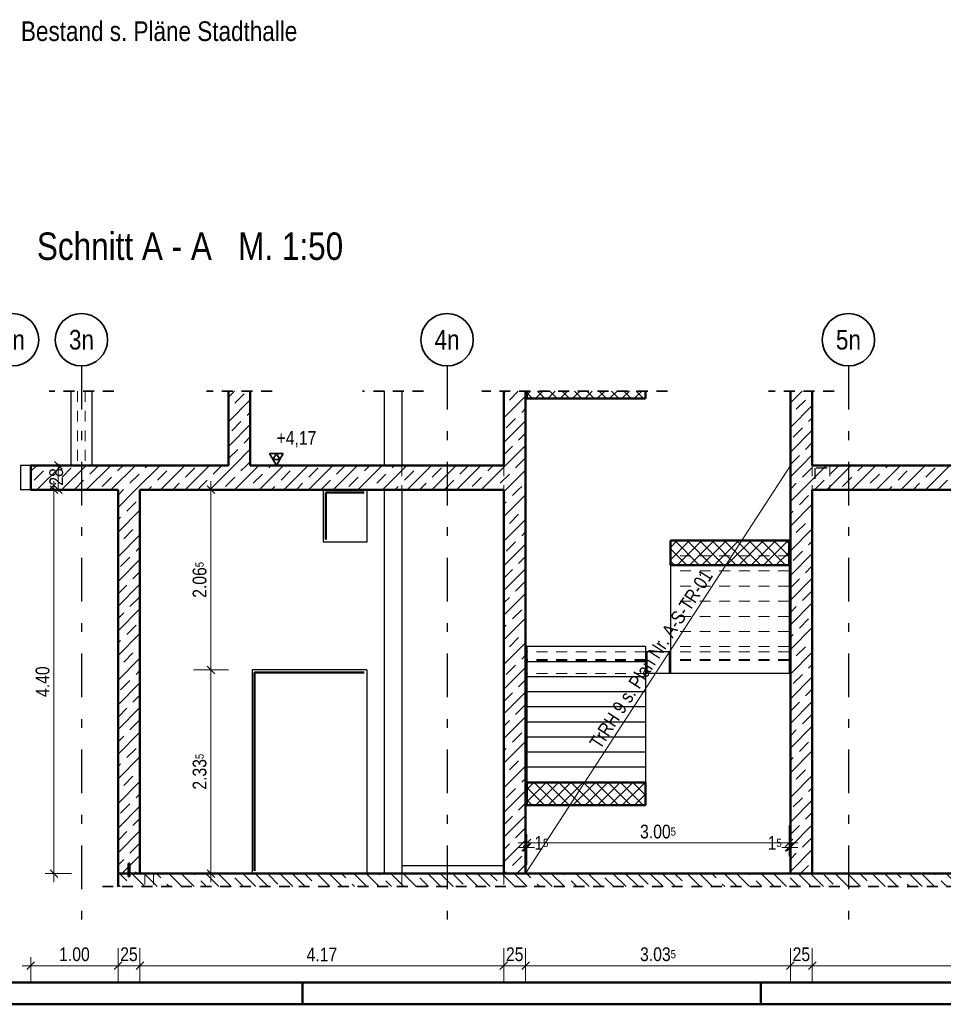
# Model space of a CAD drawing. Header units: millimetres. Extents: x 0 to 102, y -15 to 47.
# Tile 3 of 103: x 7 to 18, y 0 to 11. Entities that reach past the tile are written whole.
import ezdxf
from ezdxf.enums import TextEntityAlignment as Align

# ---------------------------------------------------------------- set-up
doc = ezdxf.new("R2010")
doc.units = ezdxf.units.MM
doc.linetypes.add('DASHDOTX2', pattern=[2, 1, -0.5, 0, -0.5])
doc.linetypes.add('HIDDEN', pattern=[0.375, 0.25, -0.125])
doc.layers.add('Achsen', color=7, linetype='Continuous', lineweight=20)
doc.layers.add('Schraffuren', color=7, linetype='Continuous', lineweight=20)
doc.styles.add('Arial Narrow', font='ARIALN.TTF')
doc.dimstyles.new('Arch_Strakon_dimstyle', dxfattribs={"dimtxt": 15.75, "dimasz": 1, "dimexe": 1.25, "dimexo": 0.0625, "dimgap": 1, "dimtad": 0, "dimzin": 12, "dimdsep": 46, "dimtxsty": 'Arial Narrow', "dimblk": 'Arrowhead_Tick', "dimsah": 1, "dimcen": 0, "dimse1": 1, "dimse2": 1, "dimclrd": 6, "dimclrt": 2, "dimazin": 0, "dimtfac": 1, "dimtdec": 4, "dimtmove": 0, "dimatfit": 3, "dimldrblk": 'NONE', "dimfxl": 1, "dimtvp": 1, "dimtolj": 1, "dimtzin": 0, "dimlwd": 13, "dimarcsym": 2})
pattern_1 = [(45, (0, 0), (-0.1414214, 0.1414214), [0.15, -0.1]), (45, (-0.07071, 0.07071), (-0.1414214, 0.1414214), [])]
pattern_2 = [(45, (0, 0), (-0.0707107, 0.0707107), []), (135, (0, 0), (-0.0707107, -0.0707107), [])]

# ---------------------------------------------------------------- blocks, each defined once
blk = doc.blocks.new('Arrowhead_Tick')
at = {"color": 0, "linetype": 'Continuous', "lineweight": -2}
for p, q in [((0, 20), (0, -10)), ((-1, 0), (0, 0)), ((10, 0), (0, 0))]:
    blk.add_line(p, q, dxfattribs=at)
at = {"color": 2, "linetype": 'Continuous', "lineweight": 35}
blk.add_line((4.4, 4.4), (-4.4, -4.4), dxfattribs=at)
blk = doc.blocks.new('*D307')
at = {"layer": 'Achsen', "color": 6, "linetype": 'Continuous', "lineweight": 13}
blk.add_line((7.395, 0.442), (8.375, 0.442), dxfattribs=at)
at = {"layer": 'Defpoints', "color": 0}
for p in [(7.385, 5.9), (8.385, 5.9), (8.385, 0.442)]:
    blk.add_point(p, dxfattribs=at)
at = {"layer": 'Achsen', "color": 6, "lineweight": 13, "xscale": 0.01, "yscale": 0.01, "zscale": 0.01}
blk.add_blockref('Arrowhead_Tick', (8.385, 0.442), dxfattribs=at)
at = {"layer": 'Achsen', "color": 6, "lineweight": 13, "xscale": 0.01, "yscale": 0.01, "zscale": 0.01, "rotation": 180}
blk.add_blockref('Arrowhead_Tick', (7.385, 0.442), dxfattribs=at)
at = {"layer": 'Achsen', "color": 2, "lineweight": 35, "insert": (7.885, 0.573), "char_height": 0.1575, "attachment_point": 5, "style": 'Arial Narrow'}
blk.add_mtext('\\A1;1.00', dxfattribs=at)
blk = doc.blocks.new('_None')
blk = doc.blocks.new('*D308')
at = {"layer": 'Achsen', "color": 6, "linetype": 'Continuous', "lineweight": 13}
blk.add_line((8.395, 0.442), (8.625, 0.442), dxfattribs=at)
at = {"layer": 'Defpoints', "color": 0}
for p in [(8.385, 5.9), (8.635, 1.5), (8.635, 0.442)]:
    blk.add_point(p, dxfattribs=at)
at = {"layer": 'Achsen', "color": 6, "lineweight": 13, "xscale": 0.01, "yscale": 0.01, "zscale": 0.01}
blk.add_blockref('Arrowhead_Tick', (8.635, 0.442), dxfattribs=at)
at = {"layer": 'Achsen', "color": 6, "lineweight": 13, "xscale": 0.01, "yscale": 0.01, "zscale": 0.01, "rotation": 180}
blk.add_blockref('Arrowhead_Tick', (8.385, 0.442), dxfattribs=at)
at = {"layer": 'Achsen', "color": 2, "lineweight": 35, "insert": (8.51, 0.573), "char_height": 0.1575, "attachment_point": 5, "style": 'Arial Narrow'}
blk.add_mtext('\\A1;25', dxfattribs=at)
blk = doc.blocks.new('*D309')
at = {"layer": 'Achsen', "color": 6, "linetype": 'Continuous', "lineweight": 13}
blk.add_line((8.645, 0.442), (12.796, 0.442), dxfattribs=at)
at = {"layer": 'Defpoints', "color": 0}
for p in [(8.635, 1.5), (12.806, 1.5), (12.806, 0.442)]:
    blk.add_point(p, dxfattribs=at)
at = {"layer": 'Achsen', "color": 6, "lineweight": 13, "xscale": 0.01, "yscale": 0.01, "zscale": 0.01}
blk.add_blockref('Arrowhead_Tick', (12.806, 0.442), dxfattribs=at)
at = {"layer": 'Achsen', "color": 6, "lineweight": 13, "xscale": 0.01, "yscale": 0.01, "zscale": 0.01, "rotation": 180}
blk.add_blockref('Arrowhead_Tick', (8.635, 0.442), dxfattribs=at)
at = {"layer": 'Achsen', "color": 2, "lineweight": 35, "insert": (10.721, 0.571), "char_height": 0.1575, "attachment_point": 5, "style": 'Arial Narrow'}
blk.add_mtext('\\A1;4.17', dxfattribs=at)
blk = doc.blocks.new('*D310')
at = {"layer": 'Achsen', "color": 6, "linetype": 'Continuous', "lineweight": 13}
blk.add_line((12.816, 0.442), (13.046, 0.442), dxfattribs=at)
at = {"layer": 'Defpoints', "color": 0}
for p in [(12.806, 1.5), (13.056, 1.5), (13.056, 0.442)]:
    blk.add_point(p, dxfattribs=at)
at = {"layer": 'Achsen', "color": 6, "lineweight": 13, "xscale": 0.01, "yscale": 0.01, "zscale": 0.01}
blk.add_blockref('Arrowhead_Tick', (13.056, 0.442), dxfattribs=at)
at = {"layer": 'Achsen', "color": 6, "lineweight": 13, "xscale": 0.01, "yscale": 0.01, "zscale": 0.01, "rotation": 180}
blk.add_blockref('Arrowhead_Tick', (12.806, 0.442), dxfattribs=at)
at = {"layer": 'Achsen', "color": 2, "lineweight": 35, "insert": (12.931, 0.573), "char_height": 0.1575, "attachment_point": 5, "style": 'Arial Narrow'}
blk.add_mtext('\\A1;25', dxfattribs=at)
blk = doc.blocks.new('*D311')
at = {"layer": 'Achsen', "color": 6, "linetype": 'Continuous', "lineweight": 13}
blk.add_line((13.066, 0.442), (16.081, 0.442), dxfattribs=at)
at = {"layer": 'Defpoints', "color": 0}
for p in [(13.056, 1.5), (16.091, 1.5), (16.091, 0.442)]:
    blk.add_point(p, dxfattribs=at)
at = {"layer": 'Achsen', "color": 6, "lineweight": 13, "xscale": 0.01, "yscale": 0.01, "zscale": 0.01}
blk.add_blockref('Arrowhead_Tick', (16.091, 0.442), dxfattribs=at)
at = {"layer": 'Achsen', "color": 6, "lineweight": 13, "xscale": 0.01, "yscale": 0.01, "zscale": 0.01, "rotation": 180}
blk.add_blockref('Arrowhead_Tick', (13.056, 0.442), dxfattribs=at)
at = {"layer": 'Achsen', "color": 2, "lineweight": 35, "insert": (14.573, 0.573), "char_height": 0.1575, "attachment_point": 5, "style": 'Arial Narrow'}
blk.add_mtext('\\A1;3.03{\\A1;\\H.6x;\\S5;}', dxfattribs=at)
blk = doc.blocks.new('*D312')
at = {"layer": 'Achsen', "color": 6, "linetype": 'Continuous', "lineweight": 13}
blk.add_line((16.101, 0.442), (16.331, 0.442), dxfattribs=at)
at = {"layer": 'Defpoints', "color": 0}
for p in [(16.091, 1.5), (16.341, 1.5), (16.341, 0.442)]:
    blk.add_point(p, dxfattribs=at)
at = {"layer": 'Achsen', "color": 6, "lineweight": 13, "xscale": 0.01, "yscale": 0.01, "zscale": 0.01}
blk.add_blockref('Arrowhead_Tick', (16.341, 0.442), dxfattribs=at)
at = {"layer": 'Achsen', "color": 6, "lineweight": 13, "xscale": 0.01, "yscale": 0.01, "zscale": 0.01, "rotation": 180}
blk.add_blockref('Arrowhead_Tick', (16.091, 0.442), dxfattribs=at)
at = {"layer": 'Achsen', "color": 2, "lineweight": 35, "insert": (16.216, 0.573), "char_height": 0.1575, "attachment_point": 5, "style": 'Arial Narrow'}
blk.add_mtext('\\A1;25', dxfattribs=at)
blk = doc.blocks.new('*D313')
at = {"layer": 'Achsen', "color": 6, "linetype": 'Continuous', "lineweight": 13}
blk.add_line((16.351, 0.442), (20.331, 0.442), dxfattribs=at)
at = {"layer": 'Defpoints', "color": 0}
for p in [(16.341, 1.5), (20.341, 1.5), (20.341, 0.442)]:
    blk.add_point(p, dxfattribs=at)
at = {"layer": 'Achsen', "color": 6, "lineweight": 13, "xscale": 0.01, "yscale": 0.01, "zscale": 0.01}
blk.add_blockref('Arrowhead_Tick', (20.341, 0.442), dxfattribs=at)
at = {"layer": 'Achsen', "color": 6, "lineweight": 13, "xscale": 0.01, "yscale": 0.01, "zscale": 0.01, "rotation": 180}
blk.add_blockref('Arrowhead_Tick', (16.341, 0.442), dxfattribs=at)
at = {"layer": 'Achsen', "color": 2, "lineweight": 35, "insert": (18.341, 0.573), "char_height": 0.1575, "attachment_point": 5, "style": 'Arial Narrow'}
blk.add_mtext('\\A1;4.00', dxfattribs=at)
blk = doc.blocks.new('*D361')
at = {"layer": 'Achsen', "color": 6, "linetype": 'Continuous', "lineweight": 13}
blk.add_line((7.65, 1.51), (7.65, 5.89), dxfattribs=at)
at = {"layer": 'Defpoints', "color": 0}
for p in [(7.385, 5.9), (7.65, 5.9), (8.635, 1.5)]:
    blk.add_point(p, dxfattribs=at)
at = {"layer": 'Achsen', "color": 6, "lineweight": 13, "xscale": 0.01, "yscale": 0.01, "zscale": 0.01}
for p, rotation in [((7.65, 5.9), 90), ((7.65, 1.5), 270)]:
    blk.add_blockref('Arrowhead_Tick', p, dxfattribs=dict(at, rotation=rotation))
at = {"layer": 'Achsen', "color": 2, "lineweight": 35, "insert": (7.52, 3.7), "char_height": 0.1575, "attachment_point": 5, "rotation": 90, "style": 'Arial Narrow'}
blk.add_mtext('\\A1;4.40', dxfattribs=at)
blk = doc.blocks.new('*D362')
at = {"layer": 'Achsen', "color": 6, "linetype": 'Continuous', "lineweight": 13}
for p, q in [((7.7, 6.19), (7.7, 6.2)), ((7.7, 5.9), (7.7, 6.18)), ((7.7, 5.89), (7.7, 5.88))]:
    blk.add_line(p, q, dxfattribs=at)
at = {"layer": 'Defpoints', "color": 0}
for p in [(7.385, 6.18), (7.7, 6.18), (7.385, 5.9)]:
    blk.add_point(p, dxfattribs=at)
at = {"layer": 'Achsen', "color": 6, "lineweight": 13, "xscale": 0.01, "yscale": 0.01, "zscale": 0.01}
for p, rotation in [((7.7, 6.18), 270), ((7.7, 5.9), 90)]:
    blk.add_blockref('Arrowhead_Tick', p, dxfattribs=dict(at, rotation=rotation))
at = {"layer": 'Achsen', "color": 2, "lineweight": 35, "insert": (7.677, 6.048), "char_height": 0.1575, "attachment_point": 5, "rotation": 90, "style": 'Arial Narrow'}
blk.add_mtext('\\A1;28', dxfattribs=at)
blk = doc.blocks.new('*D363')
at = {"layer": 'Achsen', "color": 6, "linetype": 'Continuous', "lineweight": 13}
blk.add_line((9.45, 1.51), (9.45, 3.825), dxfattribs=at)
at = {"layer": 'Defpoints', "color": 0}
for p in [(9.45, 3.835), (9.921, 3.835), (9.921, 1.5)]:
    blk.add_point(p, dxfattribs=at)
at = {"layer": 'Achsen', "color": 6, "lineweight": 13, "xscale": 0.01, "yscale": 0.01, "zscale": 0.01}
for p, rotation in [((9.45, 3.835), 90), ((9.45, 1.5), 270)]:
    blk.add_blockref('Arrowhead_Tick', p, dxfattribs=dict(at, rotation=rotation))
at = {"layer": 'Achsen', "color": 2, "lineweight": 35, "insert": (9.32, 2.667), "char_height": 0.1575, "attachment_point": 5, "rotation": 90, "style": 'Arial Narrow'}
blk.add_mtext('\\A1;2.33{\\A1;\\H.6x;\\S5;}', dxfattribs=at)
blk = doc.blocks.new('*D364')
at = {"layer": 'Achsen', "color": 6, "linetype": 'Continuous', "lineweight": 13}
blk.add_line((9.45, 3.845), (9.45, 5.89), dxfattribs=at)
at = {"layer": 'Defpoints', "color": 0}
for p in [(8.635, 5.9), (9.45, 5.9), (9.921, 3.835)]:
    blk.add_point(p, dxfattribs=at)
at = {"layer": 'Achsen', "color": 6, "lineweight": 13, "xscale": 0.01, "yscale": 0.01, "zscale": 0.01}
for p, rotation in [((9.45, 5.9), 90), ((9.45, 3.835), 270)]:
    blk.add_blockref('Arrowhead_Tick', p, dxfattribs=dict(at, rotation=rotation))
at = {"layer": 'Achsen', "color": 2, "lineweight": 35, "insert": (9.32, 4.867), "char_height": 0.1575, "attachment_point": 5, "rotation": 90, "style": 'Arial Narrow'}
blk.add_mtext('\\A1;2.06{\\A1;\\H.6x;\\S5;}', dxfattribs=at)
blk = doc.blocks.new('*D432')
at = {"color": 6, "linetype": 'Continuous', "lineweight": 13}
for p, q in [((13.046, 1.8), (13.036, 1.8)), ((13.056, 1.8), (13.071, 1.8)), ((13.081, 1.8), (13.091, 1.8))]:
    blk.add_line(p, q, dxfattribs=at)
at = {"layer": 'Defpoints', "color": 0}
for p in [(13.071, 2.284), (13.071, 1.8), (13.056, 1.5)]:
    blk.add_point(p, dxfattribs=at)
at = {"color": 6, "lineweight": 13, "xscale": 0.01, "yscale": 0.01, "zscale": 0.01}
blk.add_blockref('Arrowhead_Tick', (13.056, 1.8), dxfattribs=at)
at = {"color": 6, "lineweight": 13, "xscale": 0.01, "yscale": 0.01, "zscale": 0.01, "rotation": 180}
blk.add_blockref('Arrowhead_Tick', (13.071, 1.8), dxfattribs=at)
at = {"color": 2, "lineweight": 35, "insert": (13.236, 1.85), "char_height": 0.1575, "attachment_point": 5, "style": 'Arial Narrow'}
blk.add_mtext('\\A1;1{\\A1;\\H.6x;\\S5;}', dxfattribs=at)
blk = doc.blocks.new('*D433')
at = {"color": 6, "linetype": 'Continuous', "lineweight": 13}
blk.add_line((13.081, 1.85), (16.066, 1.85), dxfattribs=at)
at = {"layer": 'Defpoints', "color": 0}
for p in [(16.076, 3.792), (13.071, 2.284), (16.076, 1.85)]:
    blk.add_point(p, dxfattribs=at)
at = {"color": 6, "lineweight": 13, "xscale": 0.01, "yscale": 0.01, "zscale": 0.01}
blk.add_blockref('Arrowhead_Tick', (16.076, 1.85), dxfattribs=at)
at = {"color": 6, "lineweight": 13, "xscale": 0.01, "yscale": 0.01, "zscale": 0.01, "rotation": 180}
blk.add_blockref('Arrowhead_Tick', (13.071, 1.85), dxfattribs=at)
at = {"color": 2, "lineweight": 35, "insert": (14.573, 1.98), "char_height": 0.1575, "attachment_point": 5, "style": 'Arial Narrow'}
blk.add_mtext('\\A1;3.00{\\A1;\\H.6x;\\S5;}', dxfattribs=at)
blk = doc.blocks.new('*D434')
at = {"color": 6, "linetype": 'Continuous', "lineweight": 13}
for p, q in [((16.066, 1.8), (16.056, 1.8)), ((16.076, 1.8), (16.091, 1.8)), ((16.101, 1.8), (16.111, 1.8))]:
    blk.add_line(p, q, dxfattribs=at)
at = {"layer": 'Defpoints', "color": 0}
for p in [(16.076, 3.792), (16.091, 1.8), (16.091, 1.5)]:
    blk.add_point(p, dxfattribs=at)
at = {"color": 6, "lineweight": 13, "xscale": 0.01, "yscale": 0.01, "zscale": 0.01}
blk.add_blockref('Arrowhead_Tick', (16.076, 1.8), dxfattribs=at)
at = {"color": 6, "lineweight": 13, "xscale": 0.01, "yscale": 0.01, "zscale": 0.01, "rotation": 180}
blk.add_blockref('Arrowhead_Tick', (16.091, 1.8), dxfattribs=at)
at = {"color": 2, "lineweight": 35, "insert": (15.91, 1.85), "char_height": 0.1575, "attachment_point": 5, "style": 'Arial Narrow'}
blk.add_mtext('\\A1;1{\\A1;\\H.6x;\\S5;}', dxfattribs=at)

msp = doc.modelspace()

# ---------------------------------------------------------------- hatches: boundary and pattern name
at = {"lineweight": 13}
h = msp.add_hatch(dxfattribs=at)
h.set_pattern_fill('wuB', color=6, scale=0.01, angle=135, style=0, pattern_type=2)
h.set_pattern_definition([(135, (0, 0), (-0.212132, -0.212132), []), (135, (-0.0707, -0.0707), (-0.212132, -0.212132), []), (135, (-0.14142, -0.14142), (-0.212132, -0.212132), [0.15, -0.1])])
h.paths.add_polyline_path([(8.3852865, 1.3498162), (26.0802999, 1.3498162), (26.0802865, 1.4998173), (8.3852865, 1.4998162)])
at = {"layer": 'Schraffuren', "lineweight": 13}
h = msp.add_hatch(dxfattribs=at)
h.set_pattern_fill('bB', color=6, scale=0.01, angle=45, style=0, pattern_type=2)
h.set_pattern_definition(pattern_1)
h.paths.add_polyline_path([(9.6502992, 6.1798234), (9.9002992, 6.1798234), (9.9002992, 7.0322121), (9.6502992, 7.0322121)])
h = msp.add_hatch(dxfattribs=at)
h.set_pattern_fill('bB', color=6, scale=0.01, angle=45, style=0, pattern_type=2)
h.set_pattern_definition(pattern_1)
h.paths.add_polyline_path([(12.8057068, 6.1798234), (13.0557068, 6.1798234), (13.0557068, 7.0322121), (12.8057068, 7.0322121)])
h = msp.add_hatch(dxfattribs=at)
h.set_pattern_fill('FT', color=6, scale=0.01, angle=45, style=0, pattern_type=2)
h.set_pattern_definition(pattern_2)
h.paths.add_polyline_path([(13.0707068, 6.9461495), (14.4307068, 6.9461495), (14.4307068, 7.0322121), (13.0707068, 7.0322121)])
h = msp.add_hatch(dxfattribs=at)
h.set_pattern_fill('bB', color=6, scale=0.01, angle=45, style=0, pattern_type=2)
h.set_pattern_definition(pattern_1)
h.paths.add_polyline_path([(16.0907068, 6.1798234), (16.3407068, 6.1798234), (16.3407068, 7.0322121), (16.0907068, 7.0322121)])
h = msp.add_hatch(dxfattribs=at)
h.set_pattern_fill('bB', color=6, scale=0.01, angle=45, style=0, pattern_type=2)
h.set_pattern_definition(pattern_1)
h.paths.add_polyline_path([(7.3852992, 5.8998234), (13.0557068, 5.8998234), (13.0557068, 6.1798234), (7.3852992, 6.1798234)])
h = msp.add_hatch(dxfattribs=at)
h.set_pattern_fill('bB', color=6, scale=0.01, angle=45, style=0, pattern_type=2)
h.set_pattern_definition(pattern_1)
h.paths.add_polyline_path([(16.0907068, 5.8998234), (25.8302999, 5.8998234), (25.8302999, 6.1798234), (16.0907068, 6.1798234)])
h = msp.add_hatch(dxfattribs=at)
h.set_pattern_fill('bB', color=6, scale=0.01, angle=45, style=0, pattern_type=2)
h.set_pattern_definition(pattern_1)
h.paths.add_polyline_path([(8.3852999, 1.4998173), (8.6352999, 1.4998173), (8.6352999, 5.8998234), (8.3852999, 5.8998234)])
h = msp.add_hatch(dxfattribs=at)
h.set_pattern_fill('bB', color=6, scale=0.01, angle=45, style=0, pattern_type=2)
h.set_pattern_definition(pattern_1)
h.paths.add_polyline_path([(13.0556562, 1.4998173), (13.0556562, 5.8998234), (12.8056562, 5.8998234), (12.8056562, 1.4998173)])
h = msp.add_hatch(dxfattribs=at)
h.set_pattern_fill('bB', color=6, scale=0.01, angle=45, style=0, pattern_type=2)
h.set_pattern_definition(pattern_1)
h.paths.add_polyline_path([(16.3406562, 1.4998173), (16.3406562, 5.8998234), (16.0906562, 5.8998234), (16.0906562, 1.4998173)])
h = msp.add_hatch(dxfattribs=at)
h.set_pattern_fill('FT', color=6, scale=0.01, angle=45, style=0, pattern_type=2)
h.set_pattern_definition(pattern_2)
h.paths.add_polyline_path([(16.0757068, 5.0357463), (16.0757068, 5.3176695), (14.7157068, 5.3176695), (14.7157068, 5.0357463)])
h = msp.add_hatch(dxfattribs=at)
h.set_pattern_fill('FT', color=6, scale=0.01, angle=45, style=0, pattern_type=2)
h.set_pattern_definition(pattern_2)
h.paths.add_polyline_path([(13.0706562, 2.2844381), (14.4306562, 2.2844381), (14.4306562, 2.5448173), (13.0706562, 2.5448173)])
at = {"layer": 'Schraffuren', "lineweight": 13, "true_color": 0xff0000}
msp.add_hatch(color=1, dxfattribs=at).paths.add_polyline_path([(8.5052999, 1.4648162), (8.5152999, 1.4648162), (8.5152999, 1.6148162), (8.5052999, 1.6148162)])

# ---------------------------------------------------------------- linework, layer by layer
at = {"color": 2, "linetype": 'HIDDEN', "lineweight": 35, "ltscale": 0.5}
for p, q in [((8.3352992, 7.0322121), (7.5952992, 7.0322121)), ((10.1502992, 7.0322121), (9.4002992, 7.0322121)), ((11.8856547, 7.0322121), (11.1856547, 7.0322121)), ((14.6807068, 7.0322121), (12.5557068, 7.0322121)), ((16.5907068, 7.0322121), (15.8407068, 7.0322121)), ((26.3302865, 1.3498162), (8.1352865, 1.3498162))]:
    msp.add_line(p, q, dxfattribs=at)
at = {"color": 6, "linetype": 'HIDDEN', "lineweight": 13, "ltscale": 0.5}
for p, q in [((7.9212338, 7.0322121), (7.9212338, 6.1798162)), ((8.0093645, 7.0322121), (8.0093645, 6.1798162)), ((7.3855831, 6.1798162), (7.3855831, 5.8998171)), ((11.6356547, 6.1798234), (11.6356547, 5.8998234)), ((12.8057068, 6.1798234), (12.8057068, 5.8998234)), ((16.3407068, 6.1798234), (16.3407068, 5.8998234)), ((16.5406562, 6.1798162), (16.5406562, 5.8998234)), ((16.0757068, 5.1439772), (14.7157068, 5.1439772)), ((16.0757068, 4.9702849), (14.7157068, 4.9702849)), ((16.0757068, 4.7965926), (14.7157068, 4.7965926)), ((16.0757068, 4.6229003), (14.7157068, 4.6229003)), ((16.0757068, 4.449208), (14.7157068, 4.449208)), ((16.0757068, 4.2755157), (14.7157068, 4.2755157)), ((16.0757068, 4.1018173), (14.7157068, 4.1018173)), ((14.4307068, 4.0418497), (13.0707068, 4.0418497)), ((14.4306562, 3.9538173), (13.0707068, 3.9538173)), ((16.0757068, 4.0418497), (14.7157068, 4.0418497)), ((16.0757068, 3.9538173), (14.7157068, 3.9538173)), ((14.4307068, 3.9418497), (13.0707068, 3.9418497)), ((16.0757068, 3.9418497), (14.7157068, 3.9418497)), ((14.4306562, 3.7918173), (13.0707068, 3.7918173)), ((8.6918376, 1.4998162), (8.6918376, 1.3498162)), ((8.7918376, 1.4998162), (8.7918376, 1.3498162)), ((11.6356547, 1.4998173), (11.6356547, 1.3498162)), ((12.8057068, 1.4998173), (12.8057068, 1.3498162))]:
    msp.add_line(p, q, dxfattribs=at)
at = {"color": 4, "linetype": 'Continuous', "lineweight": 50}
for p, q in [((9.6502992, 7.0322121), (9.6502992, 6.1798234)), ((9.9002992, 7.0322121), (9.9002992, 6.1798234)), ((12.8057068, 7.0322121), (12.8057068, 6.1798234)), ((13.0557068, 7.0322121), (13.0557068, 6.1798234)), ((13.0707068, 7.0322121), (13.0707068, 6.9461495)), ((14.4307068, 7.0322121), (14.4307068, 6.9461495)), ((16.0907068, 7.0322121), (16.0907068, 6.1798234)), ((16.3407068, 7.0322121), (16.3407068, 6.1798234)), ((14.4307068, 6.9461495), (13.0707068, 6.9461495)), ((7.3852992, 6.1798234), (7.3852992, 5.8998234)), ((9.6502992, 6.1798162), (7.3852992, 6.1798162)), ((12.8057068, 6.1798162), (9.9002992, 6.1798162)), ((13.0557068, 6.1798234), (13.0557068, 5.8998234)), ((16.0907068, 6.1798234), (16.0907068, 5.8998234)), ((21.8906701, 6.1798162), (16.3407068, 6.1798162)), ((8.3852999, 5.8998162), (7.3852992, 5.8998162)), ((8.3852999, 5.8998234), (8.3852999, 1.4998173)), ((8.6352999, 5.8998234), (8.6352999, 1.4998173)), ((12.8056562, 5.8998162), (8.6352999, 5.8998162)), ((12.8057068, 5.8998234), (12.8057068, 1.4998173)), ((13.0557068, 5.8998234), (13.0557068, 1.4998173)), ((16.0907068, 5.8998234), (16.0907068, 1.4998173)), ((20.3406689, 5.8998162), (16.3406562, 5.8998162)), ((16.3407068, 5.8998234), (16.3407068, 1.4998173)), ((16.0757068, 5.3176695), (14.7157068, 5.3176695)), ((14.7157068, 5.3176695), (14.7157068, 5.0357463)), ((16.0757068, 5.3176695), (16.0757068, 5.0357463)), ((16.0757068, 5.0357463), (14.7157068, 5.0357463)), ((14.4306562, 2.5448173), (13.0706562, 2.5448173)), ((13.0707068, 2.5448173), (13.0707068, 2.2844381)), ((14.4307068, 2.5448173), (14.4307068, 2.2844381)), ((14.4306562, 2.2844381), (13.0706562, 2.2844381)), ((8.5152999, 1.6148162), (8.5052999, 1.6148162)), ((8.5052999, 1.6148162), (8.5052999, 1.4648162)), ((8.5152999, 1.6148162), (8.5152999, 1.4648162)), ((25.8302999, 1.4998162), (8.3852865, 1.4998162)), ((8.3852999, 1.4998173), (8.3852999, 1.3498162)), ((8.5152999, 1.4648162), (8.5052999, 1.4648162)), ((1, 0.25), (87.25, 0.25)), ((0, 0), (87.5, 0))]:
    msp.add_line(p, q, dxfattribs=at)
at = {"color": 2, "linetype": 'Continuous', "lineweight": 35}
for p, q in [((10.27875, 6.3162184), (10.12125, 6.3162184)), ((10.12125, 6.3162184), (10.2, 6.1798234)), ((10.2, 6.3162184), (10.160625, 6.2480209)), ((10.160625, 6.2480209), (10.239375, 6.2480209)), ((10.2, 6.1798234), (10.27875, 6.3162184)), ((10.239375, 6.2480209), (10.2, 6.3162184))]:
    msp.add_line(p, q, dxfattribs=at)
at = {"color": 3, "linetype": 'Continuous', "lineweight": 25}
msp.add_line((10.12125, 6.1798234), (10.6498252, 6.1798234), dxfattribs=at)
at = {"color": 5, "linetype": 'Continuous', "lineweight": 18}
msp.add_line((13.0556562, 1.4998173), (16.0906562, 6.1798234), dxfattribs=at)
at = {"color": 4, "linetype": 'Continuous', "lineweight": 50, "ltscale": 0.2}
for p, q in [((10.5, 0), (10.5, 0.25)), ((15.75, 0), (15.75, 0.25))]:
    msp.add_line(p, q, dxfattribs=at)
at = {"color": 9, "linetype": 'Continuous', "lineweight": 0}
for centre in [(12.8056562, 5.8998234), (13.0556562, 5.8998234), (16.0906562, 5.8998234), (16.3406562, 5.8998234), (12.8056562, 1.4998173), (16.0906562, 1.4998173), (16.3406562, 1.4998173), (8.3852865, 1.3498162)]:
    msp.add_circle(centre, 0.00111, dxfattribs=at)
at = {"layer": 'Achsen', "color": 3, "linetype": 'DASHDOTX2', "lineweight": 25, "ltscale": 0.5}
for p, q in [((7.9656957, 7.3211224), (7.9656957, 0.7968408)), ((12.1556957, 7.3211224), (12.1556957, 0.7968408)), ((16.7556957, 7.3211224), (16.7556957, 0.7968408))]:
    msp.add_line(p, q, dxfattribs=at)
at = {"layer": 'Achsen', "color": 3, "linetype": 'Continuous', "lineweight": 25}
for p, q in [((7.8452992, 7.0322121), (7.8452992, 6.1798162)), ((8.0852992, 7.0322121), (8.0852992, 6.1798162)), ((11.4356547, 7.0322121), (11.4356547, 6.1798234)), ((11.6356547, 7.0322121), (11.6356547, 6.1798234)), ((7.2655831, 6.1798171), (7.2655831, 5.8998171)), ((7.3852992, 6.1798162), (7.2655831, 6.1798162)), ((7.3852992, 5.8998162), (7.2655831, 5.8998162)), ((10.7356518, 5.8998173), (10.7356518, 5.2998173)), ((11.2356518, 5.8998173), (11.2356518, 5.2998173)), ((11.4356547, 5.8998173), (11.4356547, 1.4998162)), ((11.6356547, 5.8998234), (11.6356547, 1.4998173)), ((11.2356518, 5.2998173), (10.7356518, 5.2998173)), ((14.7157068, 5.0357463), (14.7157068, 3.7918234)), ((16.0757068, 5.0357463), (16.0757068, 3.7918234)), ((14.4306562, 4.1018173), (13.0706562, 4.1018173)), ((13.0707068, 4.1018173), (13.0707068, 3.9288173)), ((14.4307068, 4.1018173), (14.4307068, 3.9288173)), ((13.0707068, 4.0418497), (13.0556562, 4.0418497)), ((14.4456562, 4.0418497), (14.4307068, 4.0418497)), ((14.7006562, 4.0418497), (14.4456562, 4.0418497)), ((14.4456562, 4.0418497), (14.4456562, 3.7918497)), ((14.7157068, 4.0418497), (14.7006562, 4.0418497)), ((14.7006562, 4.0418497), (14.7006562, 3.7918497)), ((16.0906562, 4.0418497), (16.0757068, 4.0418497)), ((13.0707068, 3.9418497), (13.0556562, 3.9418497)), ((14.4306562, 3.9288173), (13.0706562, 3.9288173)), ((13.0707068, 3.9288173), (13.0707068, 3.7558173)), ((14.4456562, 3.9418497), (14.4307068, 3.9418497)), ((14.4307068, 3.9288173), (14.4307068, 3.7558173)), ((14.7157068, 3.9418497), (14.7006562, 3.9418497)), ((16.0906562, 3.9418497), (16.0757068, 3.9418497)), ((11.2356518, 3.8348173), (9.9206518, 3.8348173)), ((9.9206518, 3.8348173), (9.9206518, 1.4998173)), ((11.2356518, 3.8348173), (11.2356518, 1.4998173)), ((13.0706562, 3.7918173), (13.0556562, 3.7918173)), ((14.4306562, 3.7558173), (13.0706562, 3.7558173)), ((13.0707068, 3.7558173), (13.0707068, 3.5828173)), ((14.4456562, 3.7918173), (14.4306562, 3.7918173)), ((14.4307068, 3.7558173), (14.4307068, 3.5828173)), ((14.7006562, 3.7918173), (14.4456562, 3.7918173)), ((14.7157068, 3.7918173), (14.7006562, 3.7918173)), ((16.0757068, 3.7918173), (14.7157068, 3.7918173)), ((16.0906562, 3.7918173), (16.0757068, 3.7918173)), ((14.4306562, 3.5828173), (13.0706562, 3.5828173)), ((13.0707068, 3.5828173), (13.0707068, 3.4098173)), ((14.4307068, 3.5828173), (14.4307068, 3.4098173)), ((14.4306562, 3.4098173), (13.0706562, 3.4098173)), ((13.0707068, 3.4098173), (13.0707068, 3.2368173)), ((14.4307068, 3.4098173), (14.4307068, 3.2368173)), ((14.4306562, 3.2368173), (13.0706562, 3.2368173)), ((13.0707068, 3.2368173), (13.0707068, 3.0638173)), ((14.4307068, 3.2368173), (14.4307068, 3.0638173)), ((14.4306562, 3.0638173), (13.0706562, 3.0638173)), ((13.0707068, 3.0638173), (13.0707068, 2.8908173)), ((14.4307068, 3.0638173), (14.4307068, 2.8908173)), ((14.4306562, 2.8908173), (13.0706562, 2.8908173)), ((13.0707068, 2.8908173), (13.0707068, 2.7178173)), ((14.4307068, 2.8908173), (14.4307068, 2.7178173)), ((14.4306562, 2.7178173), (13.0706562, 2.7178173)), ((13.0707068, 2.7178173), (13.0707068, 2.5448173)), ((14.4307068, 2.7178173), (14.4307068, 2.5448173)), ((12.8056562, 1.5898162), (11.6356547, 1.5898162))]:
    msp.add_line(p, q, dxfattribs=at)
at = {"layer": 'Achsen', "color": 3, "linetype": 'HIDDEN', "lineweight": 25, "ltscale": 0.5}
for p, q in [((16.5106562, 6.1498173), (16.3706562, 6.1498173)), ((16.3706562, 6.1498173), (16.3706562, 5.9298173))]:
    msp.add_line(p, q, dxfattribs=at)
at = {"layer": 'Achsen', "color": 4, "linetype": 'Continuous', "lineweight": 50}
for p, q in [((10.7656518, 5.8698173), (10.7656518, 5.3298173)), ((11.2056518, 5.8698162), (10.7656518, 5.8698162)), ((11.2056518, 3.8048173), (9.9506518, 3.8048173)), ((9.9506518, 3.8048173), (9.9506518, 1.5298173))]:
    msp.add_line(p, q, dxfattribs=at)
at = {"layer": 'Achsen', "color": 2, "linetype": 'Continuous', "lineweight": 35}
for centre in [(7.1756957, 7.6211224), (7.9656957, 7.6211224), (12.1556957, 7.6211224), (16.7556957, 7.6211224)]:
    msp.add_circle(centre, 0.3, dxfattribs=at)

# ---------------------------------------------------------------- texts
at = {"color": 4, "lineweight": 50, "style": 'Arial Narrow'}
msp.add_text('Bestand s. Pläne Stadthalle', height=0.225, dxfattribs=at).set_placement((7.2724418, 11.0471355))
at = {"color": 1, "lineweight": 70, "style": 'Arial Narrow'}
msp.add_text('Schnitt A - A   M. 1:50', height=0.315, dxfattribs=at).set_placement((7.4548548, 8.5364003))
at = {"color": 2, "lineweight": 35, "style": 'Arial Narrow'}
msp.add_text('TrRH 9 s. Plan Nr. A-S-TR-01', height=0.1575, rotation=57.0365, dxfattribs=at).set_placement((13.9101825, 2.9150723))
at = {"color": 2, "lineweight": 35, "insert": (10.151175, 6.5735734), "char_height": 0.1575, "attachment_point": 1, "line_spacing_factor": 0.9, "style": 'Arial Narrow'}
msp.add_mtext(' +4,17', dxfattribs=at)
at = {"layer": 'Achsen', "color": 4, "lineweight": 50, "style": 'Arial Narrow'}
for s, p in [('2n', (7.1740957, 7.6211224)), ('3n', (7.9656957, 7.6211224)), ('4n', (12.1556957, 7.6211224)), ('5n', (16.7556957, 7.6211224))]:
    msp.add_text(s, height=0.225, dxfattribs=at).set_placement(p, align=Align.MIDDLE_CENTER)

# ---------------------------------------------------------------- dimensions: what is measured, and where the dimension line sits
at = {"lineweight": 35}
for base, p1, p2, text, override, picture, middle in [((16.0757068, 1.85), (13.0707068, 2.2844381), (16.0757068, 3.7918234), '3.00{\\A1;\\H.6x;\\S5;}', {"dimscale": 0.01, "dimtxt": 15.75, "dimasz": 1, "dimgap": 5, "dimtad": 1, "dimjust": 0, "dimtih": 0, "dimtoh": 0, "dimdec": 5, "dimdsep": 46, "dimtxsty": 'Arial Narrow', "dimclrd": 6, "dimclrt": 2, "dimtix": 1, "dimtofl": 255, "dimtmove": 0, "dimatfit": 2, "dimfxl": 0, "dimfxlon": 0, "dimtvp": 31.746032, "dimlwd": 13}, '*D433', (14.5732068, 1.85)), ((16.0907068, 1.8), (16.0757068, 3.7918234), (16.0907068, 1.4998173), '1{\\A1;\\H.6x;\\S5;}', {"dimscale": 0.01, "dimtxt": 15.75, "dimasz": 1, "dimgap": 5, "dimtad": 1, "dimjust": 0, "dimtih": 0, "dimtoh": 0, "dimdec": 5, "dimdsep": 46, "dimtxsty": 'Arial Narrow', "dimclrd": 6, "dimclrt": 2, "dimtix": 0, "dimtofl": 255, "dimtmove": 2, "dimatfit": 2, "dimfxl": 0, "dimfxlon": 0, "dimtvp": 31.746032, "dimlwd": 13}, '*D434', (15.9101349, 1.85)), ((13.0707068, 1.8), (13.0557068, 1.4998173), (13.0707068, 2.2844381), '1{\\A1;\\H.6x;\\S5;}', {"dimscale": 0.01, "dimtxt": 15.75, "dimasz": 1, "dimgap": 5, "dimtad": 1, "dimjust": 4, "dimtih": 0, "dimtoh": 0, "dimdec": 5, "dimdsep": 46, "dimtxsty": 'Arial Narrow', "dimclrd": 6, "dimclrt": 2, "dimtix": 0, "dimtofl": 255, "dimtmove": 2, "dimatfit": 2, "dimfxl": 0, "dimfxlon": 0, "dimtvp": 31.746032, "dimlwd": 13}, '*D432', (13.2362787, 1.85))]:
    dim = msp.add_linear_dim(base=base, p1=p1, p2=p2, text=text, dimstyle='Arch_Strakon_dimstyle', override=override, dxfattribs=at)
    dim.commit()
    dim.dimension.update_dxf_attribs({"geometry": picture, "text_midpoint": middle, "dimtype": 160})
at = {"layer": 'Achsen', "lineweight": 35}
for base, p1, p2, text, override, picture, middle in [((7.7, 6.1798162), (7.3852992, 5.8998234), (7.3852992, 6.1798162), '28', {"dimscale": 0.01, "dimtxt": 15.75, "dimasz": 1, "dimgap": 5, "dimtad": 0, "dimjust": 0, "dimtih": 0, "dimtoh": 0, "dimdec": 5, "dimdsep": 46, "dimtxsty": 'Arial Narrow', "dimclrd": 6, "dimclrt": 2, "dimtix": 0, "dimtofl": 255, "dimtmove": 2, "dimatfit": 2, "dimfxl": 0, "dimfxlon": 0, "dimtvp": 31.746032, "dimlwd": 13}, '*D362', (7.6771053, 6.0482754)), ((7.65, 5.8998234), (8.6352999, 1.4998173), (7.3852992, 5.8998234), '4.40', {"dimscale": 0.01, "dimtxt": 15.75, "dimasz": 1, "dimgap": 5, "dimtad": 1, "dimjust": 0, "dimtih": 0, "dimtoh": 0, "dimdec": 5, "dimdsep": 46, "dimtxsty": 'Arial Narrow', "dimclrd": 6, "dimclrt": 2, "dimtix": 1, "dimtofl": 255, "dimtmove": 0, "dimatfit": 2, "dimfxl": 0, "dimfxlon": 0, "dimtvp": 31.746032, "dimlwd": 13}, '*D361', (7.65, 3.6998204)), ((9.45, 5.8998162), (9.9206518, 3.8348173), (8.6352999, 5.8998162), '2.06{\\A1;\\H.6x;\\S5;}', {"dimscale": 0.01, "dimtxt": 15.75, "dimasz": 1, "dimgap": 5, "dimtad": 1, "dimjust": 0, "dimtih": 0, "dimtoh": 0, "dimdec": 5, "dimdsep": 46, "dimtxsty": 'Arial Narrow', "dimclrd": 6, "dimclrt": 2, "dimtix": 1, "dimtofl": 255, "dimtmove": 0, "dimatfit": 2, "dimfxl": 0, "dimfxlon": 0, "dimtvp": 31.746032, "dimlwd": 13}, '*D364', (9.45, 4.8673168)), ((9.45, 3.8348173), (9.9206518, 1.4998173), (9.9206518, 3.8348173), '2.33{\\A1;\\H.6x;\\S5;}', {"dimscale": 0.01, "dimtxt": 15.75, "dimasz": 1, "dimgap": 5, "dimtad": 1, "dimjust": 0, "dimtih": 0, "dimtoh": 0, "dimdec": 5, "dimdsep": 46, "dimtxsty": 'Arial Narrow', "dimclrd": 6, "dimclrt": 2, "dimtix": 1, "dimtofl": 255, "dimtmove": 0, "dimatfit": 2, "dimfxl": 0, "dimfxlon": 0, "dimtvp": 31.746032, "dimlwd": 13}, '*D363', (9.45, 2.6673173))]:
    dim = msp.add_linear_dim(base=base, p1=p1, p2=p2, angle=90, text=text, dimstyle='Arch_Strakon_dimstyle', override=override, dxfattribs=at)
    dim.commit()
    dim.dimension.update_dxf_attribs({"geometry": picture, "text_midpoint": middle, "dimtype": 160})
for base, p1, p2, text, picture, middle in [((8.3852999, 0.4423427), (7.3852992, 5.8998234), (8.3852999, 5.8998162), '1.00', '*D307', (7.8852995, 0.4423427)), ((8.6352999, 0.4423427), (8.3852999, 5.8998162), (8.6352999, 1.4998173), '25', '*D308', (8.5102999, 0.4423427)), ((12.8057068, 0.4423427), (8.6352999, 1.4998173), (12.8057068, 1.4998173), '4.17', '*D309', (10.7205033, 0.4423427)), ((13.0557068, 0.4423427), (12.8057068, 1.4998173), (13.0557068, 1.4998173), '25', '*D310', (12.9307068, 0.4423427)), ((16.0907068, 0.4423427), (13.0557068, 1.4998173), (16.0907068, 1.4998173), '3.03{\\A1;\\H.6x;\\S5;}', '*D311', (14.5732068, 0.4423427)), ((16.3407068, 0.4423427), (16.0907068, 1.4998173), (16.3407068, 1.4998173), '25', '*D312', (16.2157068, 0.4423427)), ((20.3406689, 0.4423427), (16.3407068, 1.4998173), (20.3406689, 1.4998162), '4.00', '*D313', (18.3406878, 0.4423427))]:
    dim = msp.add_linear_dim(base=base, p1=p1, p2=p2, text=text, dimstyle='Arch_Strakon_dimstyle', override={"dimscale": 0.01, "dimtxt": 15.75, "dimasz": 1, "dimgap": 5, "dimtad": 1, "dimjust": 0, "dimtih": 0, "dimtoh": 0, "dimdec": 5, "dimdsep": 46, "dimtxsty": 'Arial Narrow', "dimclrd": 6, "dimclrt": 2, "dimtix": 1, "dimtofl": 255, "dimtmove": 0, "dimatfit": 2, "dimfxl": 0, "dimfxlon": 0, "dimtvp": 31.746032, "dimlwd": 13}, dxfattribs=at)
    dim.commit()
    dim.dimension.update_dxf_attribs({"geometry": picture, "text_midpoint": middle, "dimtype": 160})

doc.saveas('drawing.dxf')
